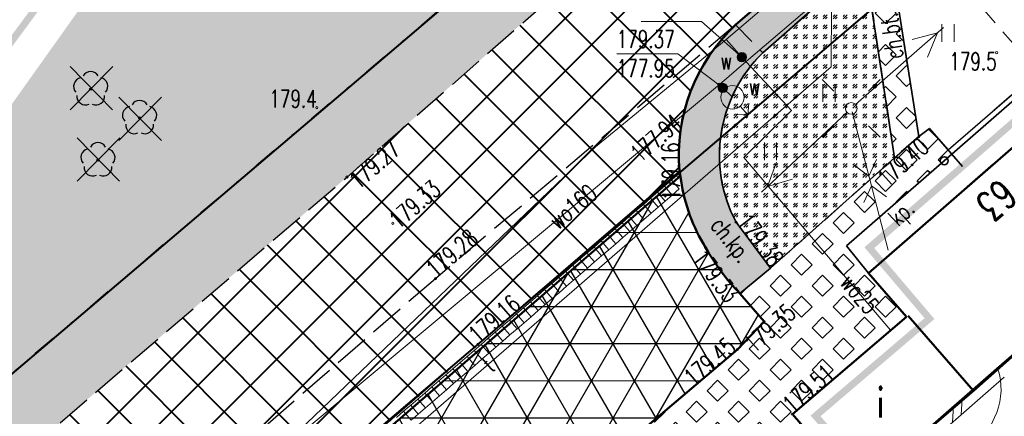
# Model space of a CAD drawing. Header units: metres. Extents: x 7429064 to 7430889, y 5709479 to 5710355.
# Tile 33 of 56: x 7429629 to 7429671, y 5709968 to 5709985. Entities that reach past the tile are written whole.
import ezdxf
from ezdxf.enums import TextEntityAlignment as Align

# ---------------------------------------------------------------- set-up
doc = ezdxf.new("R2010")
doc.units = ezdxf.units.M
for name, pattern in [('1', [0]), ('12', [3, 1, -1, 0, -1]), ('2_KTCR02', [1.5, 1, -0.5]), ('2_KTJZ01', [2, 1.5, -0.5]), ('2_KTKR01', [0]), ('2_KTPL01', [2, 1.5, -0.5]), ('2_PTTU', [1.5, 1, -0.5]), ('3_1', [0]), ('3_14', [1, -1]), ('3_EGBU_A', [0]), ('3_KTCR02', [1.5, 1, -0.5]), ('3_KTJZ01', [2, 1.5, -0.5]), ('3_KTKR01', [0]), ('3_KTPL01', [2, 1.5, -0.5]), ('3_PTTU', [1.5, 1, -0.5]), ('4_SUPE_01', [0]), ('4_SUPT_01', [0]), ('4_SUPW_01', [0]), ('7_1', [0]), ('7_SUPE_01', [0]), ('7_SUPT_01', [0]), ('7_SUPW_01', [0]), ('DASHDOT2', [0.5, 0.25, -0.125, 0, -0.125]), ('HIDDEN', [0.375, 0.25, -0.125])]:
    doc.linetypes.add(name, pattern=pattern)
doc.layers.add('_1_X-REFY', color=7, linetype='Continuous')
for name, color, linetype, lineweight in [('_aJEZDNIA_KOSTKA_KAM', 134, 'Continuous', 40), ('_aKRAW_BET_KAM', 1, 'Continuous', 50), ('_aOBRZ_BET_KAM', 86, 'Continuous', 35), ('_aZIELENIEC_USUŃ', 3, 'DASHDOT2', 20), ('_D_7_TEREN NIEZBEDNY DLA OB_BUD', 252, 'HIDDEN', 50), ('_wycinka_ZUDP', 1, 'Continuous', 30), ('BUIB_L_1', 252, 'Continuous', 18), ('EADTD_T_0', 252, 'Continuous', 25), ('EGBB_E_T_0', 252, 'Continuous', 20), ('EGBB_L_0', 252, '3_EGBU_A', 50), ('EGBB_L_1', 252, '3_EGBU_A', 50), ('GMINA_L_0', 252, '12', 35), ('KTCR_E_T_1', 252, 'Continuous', 15), ('KTCR_L_1', 252, '2_KTCR02', 30), ('KTJZ_L_0', 252, '2_KTJZ01', 30), ('KTKR_L_0', 252, '2_KTKR01', 30), ('KTOK_L_4', 252, 'Continuous', 35), ('KTPL_E_T_0', 252, 'Continuous', 15), ('KTPL_L_0', 252, '2_KTPL01', 30), ('Ogrodzenia proj', 7, 'OGRODZENIE2', 50), ('PTTU_L_2', 252, '2_PTTU', 18), ('RTPW_T_0', 252, 'Continuous', 15), ('RTPW_T_0_a', 252, 'Continuous', 15), ('RTPW_T_1', 252, 'Continuous', 15), ('SUPE_L_3', 252, '4_SUPE_01', 18), ('SUPT_E_T_0', 252, 'Continuous', 15), ('SUPT_L_0', 252, '4_SUPT_01', 18), ('SUPW_E_T_0', 252, 'Continuous', 15), ('SUPW_L_0', 252, '4_SUPW_01', 18), ('SUSM_T_0', 252, 'Continuous', 18), ('SUSM_T_3', 252, 'Continuous', 18), ('SUTW_T_0', 252, 'Continuous', 18), ('SUUK_L_0', 252, 'Continuous', 18), ('SUUW_E_T_5', 252, 'Continuous', 15), ('SUUW_T_0', 252, 'Continuous', 18), ('SUUW_T_7', 252, 'Continuous', 18)]:
    doc.layers.add(name, color=color, linetype=linetype, lineweight=lineweight)
for name, color, linetype, lineweight, true_color in [('DZIALKA_L_0', 7, '1', 40, 0x008000), ('HECZ_PERON_KOSTKA', 7, 'Continuous', 30, 0xffff38), ('OBOP_T_1_a', 7, 'Continuous', 30, 0x008000)]:
    doc.layers.add(name, color=color, linetype=linetype, lineweight=lineweight, true_color=true_color)
doc.styles.get("Standard").update_dxf_attribs({"font": 'simplex.shx'})
doc.linetypes.add('OGRODZENIE2', pattern='A,6.35,-2.54,[132,ltypeshp.shx,S=2.54,R=0,X=-2.54,Y=0],-2.54,25.4', length=36.83)
pattern_1 = [(45, (0, 0), (-0.449012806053, 0.449012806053), [0.635, -0.635]), (135, (0, 0), (-0.449012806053, -0.449012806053), [0.635, -0.635])]

# ---------------------------------------------------------------- blocks, each defined once
blk = doc.blocks.new('3_PTTU04')
at = {"linetype": 'Continuous'}
for p, q in [((-0.2625, -0.375), (-0.2625, 0.375)), ((0.2625, -0.375), (0.2625, 0.375))]:
    blk.add_line(p, q, dxfattribs=at)
blk = doc.blocks.new('3_RTPW02')
at = {"linetype": 'Continuous'}
blk.add_circle((0, 0), 0.045, dxfattribs=at)
blk = doc.blocks.new('3_RTPW01')
at = {"linetype": 'Continuous'}
blk.add_circle((0, 0), 0.045, dxfattribs=at)
blk = doc.blocks.new('4_OBOP02_01')
at = {"linetype": 'Continuous'}
blk.add_circle((0, 0), 0.045, dxfattribs=at)
for centre, start, end in [((-0.357, 0.116), 102.1445, 221.86), ((0, 0.375), 30.1401, 149.8599), ((0.357, 0.116), 318.14, 77.8555), ((-0.22, -0.303), 174.1482, 293.8542), ((0.22, -0.303), 246.1458, 5.8518)]:
    blk.add_arc(centre, 0.375, start, end, dxfattribs=at)
blk = doc.blocks.new('4_RTPW01')
at = {"linetype": 'Continuous'}
blk.add_circle((0, 0), 0.045, dxfattribs=at)
blk = doc.blocks.new('7_SUSM04_01')
at = {"linetype": 'Continuous'}
blk.add_circle((0, 0), 0.25, dxfattribs=at)
blk = doc.blocks.new('7_SUSM01_01')
at = {"linetype": 'Continuous'}
for p, q in [((-0.742, 0.742), (-1.237, 1.237)), ((0.742, 0.742), (1.237, 1.237)), ((-0.742, -0.742), (-1.237, -1.237)), ((0.742, -0.742), (1.237, -1.237))]:
    blk.add_line(p, q, dxfattribs=at)
blk = doc.blocks.new('7_SUPS01_08')
at = {"linetype": 'Continuous'}
blk.add_circle((0, 0), 0.0625, dxfattribs=at)
blk = doc.blocks.new('7_SUUS02')
at = {"linetype": 'Continuous'}
for p, q in [((0, 1), (-0.35355, 0.64645)), ((0, 1), (0.35355, 0.64645)), ((0, 0.5), (0, 1))]:
    blk.add_line(p, q, dxfattribs=at)
blk.add_circle((0, 0), 0.5, dxfattribs=at)
blk = doc.blocks.new('7_SUUS25')
at = {"linetype": 'Continuous'}
for radius in [0.2, 0.175, 0.15, 0.125, 0.1, 0.075, 0.05, 0.025, 0.00715]:
    blk.add_circle((0, 0), radius, dxfattribs=at)
blk = doc.blocks.new('X-ref_MDCP_Szara')
at = {"layer": 'BUIB_L_1', "linetype": '3_1'}
for p, q in [((7429670.575, 5709969.736), (7429674.26, 5709972.947)), ((7429666.889, 5709966.525), (7429670.575, 5709969.736)), ((7429667.218, 5709966.148), (7429670.903, 5709969.359)), ((7429669.06, 5709967.754), (7429669.1, 5709968.452)), ((7429668.692, 5709967.433), (7429668.732, 5709968.131))]:
    blk.add_line(p, q, dxfattribs=at)
at = {"layer": 'DZIALKA_L_0', "linetype": '1'}
for p, q in [((7429660.24, 5709996.55), (7429435.86, 5709805.65)), ((7429408.88, 5709766.76), (7429668.8, 5709988.15))]:
    blk.add_line(p, q, dxfattribs=at)
at = {"layer": 'EGBB_L_0', "linetype": '3_EGBU_A'}
for p, q in [((7429661.84, 5709967.78), (7429666.72, 5709971.95)), ((7429666.79, 5709971.99), (7429669.58, 5709968.78)), ((7429669.58, 5709968.78), (7429664.65, 5709964.56)), ((7429664.65, 5709964.56), (7429661.84, 5709967.78))]:
    blk.add_line(p, q, dxfattribs=at)
at = {"layer": 'EGBB_L_1', "linetype": '3_EGBU_A'}
for p, q in [((7429673.46, 5709981.12), (7429665.09, 5709973.82)), ((7429669.58, 5709968.78), (7429677.84, 5709976.119)), ((7429665.09, 5709973.82), (7429666.72, 5709971.95))]:
    blk.add_line(p, q, dxfattribs=at)
at = {"layer": 'GMINA_L_0', "linetype": '12'}
blk.add_line((7429435.86, 5709805.65), (7429660.24, 5709996.55), dxfattribs=at)
at = {"layer": 'KTCR_L_1', "linetype": '3_14'}
blk.add_line((7429659.414, 5709984.441), (7429669.51, 5709993.15), dxfattribs=at)
at = {"layer": 'KTCR_L_1', "linetype": '3_KTCR02'}
for p, q in [((7429667.25, 5709979.66), (7429665.954, 5709987.896)), ((7429664.942, 5709987.083), (7429660.576, 5709983.242)), ((7429664.942, 5709987.083), (7429666.21, 5709978.75)), ((7429659.414, 5709984.441), (7429660.576, 5709983.242)), ((7429667.25, 5709979.66), (7429666.21, 5709978.75)), ((7429659.433, 5709976), (7429660.905, 5709974.025)), ((7429660.905, 5709974.025), (7429659.596, 5709972.95))]:
    blk.add_line(p, q, dxfattribs=at)
for centre, radius, start, end in [((7429664.606, 5709978.867), 7.617, 132.9698, 185.1745), ((7429664.838, 5709978.858), 6.114, 134.1963, 189.7802), ((7429651.209, 5709977.101), 5.91, 6.5241, 10.5214), ((7429664.561, 5709978.898), 7.564, 188.555, 211.8249), ((7429664.838, 5709978.858), 6.114, 189.7802, 207.8727), ((7429666.319, 5709979.494), 9.382, 209.2572, 224.2269)]:
    blk.add_arc(centre, radius, start, end, dxfattribs=at)
at = {"layer": 'KTJZ_L_0', "linetype": '3_KTJZ01'}
for p, q in [((7429642.8, 5709977.93), (7429665.37, 5709997.77)), ((7429669.51, 5709993.15), (7429659.414, 5709984.441)), ((7429659.414, 5709984.441), (7429646.58, 5709973.58)), ((7429619.9, 5709958.3), (7429642.8, 5709977.93)), ((7429646.58, 5709973.58), (7429623.65, 5709953.67))]:
    blk.add_line(p, q, dxfattribs=at)
at = {"layer": 'KTKR_L_0', "linetype": '3_KTKR01'}
for p, q in [((7429659.414, 5709984.441), (7429669.51, 5709993.15)), ((7429659.596, 5709972.95), (7429660.638, 5709971.741)), ((7429660.638, 5709971.741), (7429659.489, 5709970.55)), ((7429659.489, 5709970.55), (7429653.59, 5709965.54))]:
    blk.add_line(p, q, dxfattribs=at)
for centre, radius, start, end in [((7429664.607, 5709978.867), 7.618, 132.9703, 185.1739), ((7429650.542, 5709977.001), 6.584, 6.7287, 10.3168), ((7429664.561, 5709978.898), 7.564, 188.555, 211.8249), ((7429666.319, 5709979.494), 9.382, 209.2572, 224.2269)]:
    blk.add_arc(centre, radius, start, end, dxfattribs=at)
at = {"layer": 'KTOK_L_4'}
for p, q in [((7429668.334, 5709978.627), (7429672.516, 5709982.274)), ((7429664.152, 5709974.98), (7429668.334, 5709978.627)), ((7429665.09, 5709973.82), (7429664.152, 5709974.98))]:
    blk.add_line(p, q, dxfattribs=at)
blk.add_circle((7429668.334, 5709978.627), 0.17, dxfattribs=at)
at = {"layer": 'KTPL_L_0', "linetype": '3_KTPL01'}
for p, q in [((7429659.414, 5709984.441), (7429646.58, 5709973.58)), ((7429659.414, 5709984.441), (7429658.901, 5709983.915)), ((7429658.901, 5709983.915), (7429658.441, 5709983.342)), ((7429658.441, 5709983.342), (7429658.038, 5709982.728)), ((7429658.038, 5709982.728), (7429657.697, 5709982.077)), ((7429657.697, 5709982.077), (7429657.421, 5709981.396)), ((7429657.421, 5709981.396), (7429657.213, 5709980.691)), ((7429673.46, 5709981.12), (7429665.09, 5709973.82)), ((7429657.213, 5709980.691), (7429657.073, 5709979.97)), ((7429657.073, 5709979.97), (7429656.998, 5709979.241)), ((7429656.998, 5709979.241), (7429656.993, 5709978.616)), ((7429656.993, 5709978.616), (7429656.999, 5709978.486)), ((7429657.02, 5709978.18), (7429651.913, 5709973.79)), ((7429656.999, 5709978.486), (7429657.02, 5709978.18)), ((7429657.02, 5709978.18), (7429657.081, 5709977.772)), ((7429646.58, 5709973.58), (7429623.65, 5709953.67)), ((7429651.913, 5709973.79), (7429648.4, 5709970.77)), ((7429665.09, 5709973.82), (7429666.72, 5709971.95)), ((7429659.596, 5709972.95), (7429660.638, 5709971.741)), ((7429660.638, 5709971.741), (7429659.596, 5709972.95)), ((7429666.72, 5709971.95), (7429661.84, 5709967.78)), ((7429660.638, 5709971.741), (7429659.489, 5709970.55)), ((7429659.489, 5709970.55), (7429660.638, 5709971.741)), ((7429648.4, 5709970.77), (7429634.59, 5709958.8)), ((7429659.489, 5709970.55), (7429653.59, 5709965.54)), ((7429664.65, 5709964.56), (7429661.84, 5709967.78))]:
    blk.add_line(p, q, dxfattribs=at)
at = {"layer": 'KTPL_L_0', "linetype": '3_14'}
for p, q in [((7429668.501, 5709979.096), (7429672.352, 5709982.422)), ((7429667.25, 5709979.66), (7429667.698, 5709980.01)), ((7429667.698, 5709980.01), (7429668.501, 5709979.096)), ((7429666.21, 5709978.75), (7429667.25, 5709979.66)), ((7429660.905, 5709974.025), (7429666.21, 5709978.75)), ((7429657.02, 5709978.18), (7429648.4, 5709970.77)), ((7429659.596, 5709972.95), (7429660.905, 5709974.025)), ((7429648.4, 5709970.77), (7429634.59, 5709958.8))]:
    blk.add_line(p, q, dxfattribs=at)
at = {"layer": 'KTPL_L_0', "linetype": '3_KTPL01'}
for centre, radius, start, end in [((7429664.561, 5709978.898), 7.564, 188.555, 211.8249), ((7429666.319, 5709979.494), 9.382, 209.2572, 224.2269)]:
    blk.add_arc(centre, radius, start, end, dxfattribs=at)
at = {"layer": 'PTTU_L_2', "linetype": '3_PTTU'}
for p, q in [((7429666.885, 5709988.662), (7429672.352, 5709982.422)), ((7429667.25, 5709979.66), (7429665.954, 5709987.896)), ((7429664.942, 5709987.083), (7429660.576, 5709983.242)), ((7429664.942, 5709987.083), (7429666.21, 5709978.75)), ((7429672.352, 5709982.422), (7429668.501, 5709979.096)), ((7429667.698, 5709980.01), (7429667.25, 5709979.66)), ((7429668.501, 5709979.096), (7429667.698, 5709980.01)), ((7429666.21, 5709978.75), (7429660.905, 5709974.025)), ((7429659.433, 5709976), (7429660.905, 5709974.025))]:
    blk.add_line(p, q, dxfattribs=at)
for start, end in [(134.1963, 189.7802), (189.7802, 207.8727)]:
    blk.add_arc((7429664.838, 5709978.858), 6.114, start, end, dxfattribs=at)
at = {"layer": 'SUPE_L_3', "linetype": '7_SUPE_01'}
for p, q in [((7429664.546, 5709981.031), (7429668.305, 5709984.328)), ((7429666.96, 5709983.813), (7429668.042, 5709984.097)), ((7429667.62, 5709983.062), (7429668.042, 5709984.097)), ((7429660.522, 5709977.281), (7429664.176, 5709980.695)), ((7429665.17, 5709977.76), (7429664.397, 5709980.718)), ((7429660.778, 5709977.52), (7429661.167, 5709978.568)), ((7429665.116, 5709977.967), (7429665.445, 5709978.685)), ((7429665.116, 5709977.967), (7429664.477, 5709978.432)), ((7429660.778, 5709977.52), (7429661.85, 5709977.838)), ((7429665.943, 5709974.803), (7429665.17, 5709977.76)), ((7429664.895, 5709976.835), (7429665.224, 5709977.553)), ((7429665.862, 5709977.088), (7429665.224, 5709977.553)), ((7429670.3, 5709967.24), (7429670.59, 5709967.85))]:
    blk.add_line(p, q, dxfattribs=at)
blk.add_arc((7429667.813, 5709968.846), 2.95, 340.2619, 17.1287, dxfattribs=at)
at = {"layer": 'SUPT_L_0', "linetype": '7_SUPT_01'}
for p, q in [((7429663.5, 5709982.64), (7429663.52, 5709985.36)), ((7429620.61, 5709945.42), (7429663.5, 5709982.64))]:
    blk.add_line(p, q, dxfattribs=at)
at = {"layer": 'SUPW_L_0', "linetype": '7_SUPW_01'}
for p, q in [((7429659.872, 5709982.877), (7429732.87, 5710045.46)), ((7429694.747, 5710014.324), (7429659.01, 5709983.809)), ((7429659.01, 5709983.809), (7429653.429, 5709979.217)), ((7429659.01, 5709983.809), (7429659.68, 5709983.06)), ((7429658.72, 5709981.89), (7429659.872, 5709982.877)), ((7429659.68, 5709983.06), (7429661.808, 5709980.783)), ((7429593.18, 5709927.23), (7429658.72, 5709981.89)), ((7429658.72, 5709981.89), (7429658.87, 5709981.74)), ((7429658.87, 5709981.74), (7429659.28, 5709981.34)), ((7429661.808, 5709980.783), (7429659.76, 5709978.761)), ((7429653.429, 5709979.217), (7429637.103, 5709963.604)), ((7429659.76, 5709978.761), (7429666.044, 5709971.372))]:
    blk.add_line(p, q, dxfattribs=at)
at = {"layer": 'SUPW_L_0', "linetype": '7_1'}
for p, q in [((7429659.872, 5709982.877), (7429732.87, 5710045.46)), ((7429659.01, 5709983.809), (7429694.747, 5710014.324)), ((7429659.01, 5709983.809), (7429653.429, 5709979.217)), ((7429659.68, 5709983.06), (7429659.01, 5709983.809)), ((7429658.72, 5709981.89), (7429659.872, 5709982.877)), ((7429661.808, 5709980.783), (7429659.68, 5709983.06)), ((7429593.18, 5709927.23), (7429658.72, 5709981.89)), ((7429658.87, 5709981.74), (7429658.72, 5709981.89)), ((7429659.28, 5709981.34), (7429658.87, 5709981.74)), ((7429659.76, 5709978.761), (7429661.808, 5709980.783)), ((7429653.429, 5709979.217), (7429637.103, 5709963.604)), ((7429666.044, 5709971.372), (7429659.76, 5709978.761))]:
    blk.add_line(p, q, dxfattribs=at)
at = {"layer": 'SUTW_T_0', "linetype": 'Continuous'}
for p, q in [((7429655.381, 5709984.583), (7429657.959, 5709984.583)), ((7429659.68, 5709983.06), (7429657.959, 5709984.583)), ((7429654.333, 5709983.207), (7429656.938, 5709983.207)), ((7429658.87, 5709981.74), (7429656.938, 5709983.207))]:
    blk.add_line(p, q, dxfattribs=at)
at = {"layer": 'SUUK_L_0'}
for p, q in [((7429656.375, 5709977.539), (7429656.677, 5709977.799)), ((7429656.677, 5709977.799), (7429657.003, 5709977.421)), ((7429655.772, 5709977.018), (7429656.074, 5709977.278)), ((7429656.074, 5709977.278), (7429656.375, 5709977.539)), ((7429656.074, 5709977.278), (7429656.4, 5709976.9)), ((7429656.375, 5709977.539), (7429656.702, 5709977.16)), ((7429657.003, 5709977.421), (7429656.702, 5709977.16)), ((7429655.471, 5709976.758), (7429655.772, 5709977.018)), ((7429655.772, 5709977.018), (7429656.099, 5709976.64)), ((7429656.4, 5709976.9), (7429656.099, 5709976.64)), ((7429656.702, 5709977.16), (7429656.4, 5709976.9)), ((7429654.868, 5709976.237), (7429655.169, 5709976.497)), ((7429655.169, 5709976.497), (7429655.471, 5709976.758)), ((7429655.169, 5709976.497), (7429655.496, 5709976.119)), ((7429655.471, 5709976.758), (7429655.797, 5709976.379)), ((7429656.099, 5709976.64), (7429655.797, 5709976.379)), ((7429654.566, 5709975.976), (7429654.868, 5709976.237)), ((7429654.868, 5709976.237), (7429655.194, 5709975.858)), ((7429655.496, 5709976.119), (7429655.194, 5709975.858)), ((7429655.797, 5709976.379), (7429655.496, 5709976.119)), ((7429653.963, 5709975.456), (7429654.265, 5709975.716)), ((7429654.265, 5709975.716), (7429654.566, 5709975.976)), ((7429654.265, 5709975.716), (7429654.591, 5709975.338)), ((7429654.566, 5709975.976), (7429654.893, 5709975.598)), ((7429654.893, 5709975.598), (7429654.591, 5709975.338)), ((7429655.194, 5709975.858), (7429654.893, 5709975.598)), ((7429653.36, 5709974.935), (7429653.662, 5709975.195)), ((7429653.662, 5709975.195), (7429653.963, 5709975.456)), ((7429653.662, 5709975.195), (7429653.988, 5709974.817)), ((7429653.963, 5709975.456), (7429654.29, 5709975.077)), ((7429654.591, 5709975.338), (7429654.29, 5709975.077)), ((7429653.059, 5709974.674), (7429653.36, 5709974.935)), ((7429653.36, 5709974.935), (7429653.687, 5709974.556)), ((7429653.988, 5709974.817), (7429653.687, 5709974.556)), ((7429654.29, 5709975.077), (7429653.988, 5709974.817)), ((7429652.455, 5709974.153), (7429652.757, 5709974.414)), ((7429652.757, 5709974.414), (7429653.059, 5709974.674)), ((7429652.757, 5709974.414), (7429653.084, 5709974.035)), ((7429653.059, 5709974.674), (7429653.385, 5709974.296)), ((7429653.687, 5709974.556), (7429653.385, 5709974.296)), ((7429652.154, 5709973.893), (7429652.455, 5709974.153)), ((7429652.455, 5709974.153), (7429652.782, 5709973.775)), ((7429653.084, 5709974.035), (7429652.782, 5709973.775)), ((7429653.385, 5709974.296), (7429653.084, 5709974.035)), ((7429651.551, 5709973.372), (7429651.852, 5709973.633)), ((7429651.852, 5709973.633), (7429652.154, 5709973.893)), ((7429651.852, 5709973.633), (7429652.179, 5709973.254)), ((7429652.154, 5709973.893), (7429652.481, 5709973.515)), ((7429652.481, 5709973.515), (7429652.179, 5709973.254)), ((7429652.782, 5709973.775), (7429652.481, 5709973.515)), ((7429650.948, 5709972.851), (7429651.249, 5709973.112)), ((7429651.249, 5709973.112), (7429651.551, 5709973.372)), ((7429651.249, 5709973.112), (7429651.576, 5709972.733)), ((7429651.551, 5709973.372), (7429651.878, 5709972.994)), ((7429652.179, 5709973.254), (7429651.878, 5709972.994)), ((7429650.646, 5709972.591), (7429650.948, 5709972.851)), ((7429650.948, 5709972.851), (7429651.275, 5709972.473)), ((7429651.576, 5709972.733), (7429651.275, 5709972.473)), ((7429651.878, 5709972.994), (7429651.576, 5709972.733)), ((7429650.043, 5709972.07), (7429650.345, 5709972.331)), ((7429650.345, 5709972.331), (7429650.646, 5709972.591)), ((7429650.345, 5709972.331), (7429650.672, 5709971.952)), ((7429650.646, 5709972.591), (7429650.973, 5709972.213)), ((7429651.275, 5709972.473), (7429650.973, 5709972.213)), ((7429649.44, 5709971.549), (7429649.742, 5709971.81)), ((7429649.742, 5709971.81), (7429650.043, 5709972.07)), ((7429649.742, 5709971.81), (7429650.069, 5709971.431)), ((7429650.043, 5709972.07), (7429650.37, 5709971.692)), ((7429650.672, 5709971.952), (7429650.37, 5709971.692)), ((7429650.973, 5709972.213), (7429650.672, 5709971.952)), ((7429649.139, 5709971.289), (7429649.44, 5709971.549)), ((7429649.44, 5709971.549), (7429649.767, 5709971.171)), ((7429650.069, 5709971.431), (7429649.767, 5709971.171)), ((7429650.37, 5709971.692), (7429650.069, 5709971.431)), ((7429648.536, 5709970.768), (7429648.837, 5709971.029)), ((7429648.837, 5709971.029), (7429649.139, 5709971.289)), ((7429648.837, 5709971.029), (7429649.164, 5709970.65)), ((7429649.139, 5709971.289), (7429649.466, 5709970.911)), ((7429649.767, 5709971.171), (7429649.466, 5709970.911)), ((7429648.234, 5709970.508), (7429648.536, 5709970.768)), ((7429648.536, 5709970.768), (7429648.863, 5709970.39)), ((7429649.164, 5709970.65), (7429648.863, 5709970.39)), ((7429649.466, 5709970.911), (7429649.164, 5709970.65)), ((7429647.631, 5709969.987), (7429647.933, 5709970.247)), ((7429647.933, 5709970.247), (7429648.234, 5709970.508)), ((7429647.933, 5709970.247), (7429648.26, 5709969.869)), ((7429648.234, 5709970.508), (7429648.561, 5709970.129)), ((7429648.561, 5709970.129), (7429648.26, 5709969.869)), ((7429648.863, 5709970.39), (7429648.561, 5709970.129)), ((7429647.028, 5709969.466), (7429647.33, 5709969.726)), ((7429647.33, 5709969.726), (7429647.631, 5709969.987)), ((7429647.33, 5709969.726), (7429647.657, 5709969.348)), ((7429647.631, 5709969.987), (7429647.958, 5709969.608)), ((7429648.26, 5709969.869), (7429647.958, 5709969.608)), ((7429646.727, 5709969.206), (7429647.028, 5709969.466)), ((7429647.028, 5709969.466), (7429647.355, 5709969.088)), ((7429647.657, 5709969.348), (7429647.355, 5709969.088)), ((7429647.958, 5709969.608), (7429647.657, 5709969.348)), ((7429646.124, 5709968.685), (7429646.425, 5709968.945)), ((7429646.425, 5709968.945), (7429646.727, 5709969.206)), ((7429646.425, 5709968.945), (7429646.752, 5709968.567)), ((7429646.727, 5709969.206), (7429647.054, 5709968.827)), ((7429647.355, 5709969.088), (7429647.054, 5709968.827)), ((7429645.822, 5709968.424), (7429646.124, 5709968.685)), ((7429646.124, 5709968.685), (7429646.451, 5709968.306)), ((7429646.752, 5709968.567), (7429646.451, 5709968.306)), ((7429647.054, 5709968.827), (7429646.752, 5709968.567)), ((7429645.219, 5709967.904), (7429645.521, 5709968.164)), ((7429645.521, 5709968.164), (7429645.822, 5709968.424)), ((7429645.521, 5709968.164), (7429645.848, 5709967.786)), ((7429645.822, 5709968.424), (7429646.149, 5709968.046)), ((7429646.149, 5709968.046), (7429645.848, 5709967.786)), ((7429646.451, 5709968.306), (7429646.149, 5709968.046)), ((7429644.918, 5709967.643), (7429645.219, 5709967.904)), ((7429645.219, 5709967.904), (7429645.546, 5709967.525)), ((7429645.848, 5709967.786), (7429645.546, 5709967.525))]:
    blk.add_line(p, q, dxfattribs=at)
at = {"layer": 'OBOP_T_1_a'}
for p in [(7429631.84, 5709981.69), (7429633.93, 5709980.46), (7429632.15, 5709978.65)]:
    blk.add_blockref('4_OBOP02_01', p, dxfattribs=at)
at = {"layer": 'PTTU_L_2'}
for p in [(7429668.501, 5709984.096), (7429663.405, 5709981.525), (7429660.905, 5709979.025)]:
    blk.add_blockref('3_PTTU04', p, dxfattribs=at)
at = {"layer": 'RTPW_T_0'}
blk.add_blockref('3_RTPW01', (7429670.576, 5709983.252), dxfattribs=at)
at = {"layer": 'RTPW_T_0_a'}
blk.add_blockref('4_RTPW01', (7429641.506, 5709980.899), dxfattribs=at)
at = {"layer": 'RTPW_T_1'}
for p in [(7429667.25, 5709979.66), (7429657.02, 5709978.18), (7429642.8, 5709977.93), (7429659.433, 5709976), (7429644.76, 5709975.95), (7429658.134, 5709974.909), (7429646.58, 5709973.58), (7429660.638, 5709971.741), (7429648.4, 5709970.77), (7429659.489, 5709970.55), (7429661.84, 5709967.78)]:
    blk.add_blockref('3_RTPW02', p, dxfattribs=at)
at = {"layer": 'SUSM_T_0'}
blk.add_blockref('7_SUSM01_01', (7429664.358, 5709980.866), dxfattribs=at)
at = {"layer": 'SUSM_T_3'}
blk.add_blockref('7_SUSM04_01', (7429664.358, 5709980.866), dxfattribs=at)
at = {"layer": 'SUTW_T_0'}
for p in [(7429659.68, 5709983.06), (7429658.72, 5709981.89), (7429658.87, 5709981.74)]:
    blk.add_blockref('7_SUPS01_08', p, dxfattribs=at)
at = {"layer": 'SUUW_T_0', "rotation": 221.547748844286}
blk.add_blockref('7_SUUS02', (7429659.28, 5709981.34), dxfattribs=at)
at = {"layer": 'SUUW_T_7'}
blk.add_blockref('7_SUUS25', (7429659.68, 5709983.06), dxfattribs=at)
at = {"layer": 'SUUW_T_7', "rotation": 39.26513559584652}
blk.add_blockref('7_SUUS25', (7429658.87, 5709981.74), dxfattribs=at)
at = {"layer": 'EADTD_T_0', "width": 0.7}
blk.add_text('63', height=1.25, rotation=221.2447, dxfattribs=at).set_placement((7429670.16, 5709977.41), align=Align.CENTER)
at = {"layer": 'EGBB_E_T_0', "width": 0.7}
blk.add_text('i', height=1.25, dxfattribs=at).set_placement((7429665.611, 5709968.298), align=Align.MIDDLE)
at = {"layer": 'KTCR_E_T_1', "width": 0.7}
for s, rotation, p in [('ch.bt.', 97.679, (7429666.088, 5709983.963)), ('ch.kp.', 307.7757, (7429659.137, 5709975.168))]:
    blk.add_text(s, height=0.75, rotation=rotation, dxfattribs=at).set_placement(p, align=Align.MIDDLE)
at = {"layer": 'KTPL_E_T_0', "width": 0.7}
blk.add_text('kp.', height=0.75, rotation=43.0733, dxfattribs=at).set_placement((7429666.579, 5709976.315), align=Align.MIDDLE)
at = {"layer": 'RTPW_T_0', "width": 0.7}
blk.add_text('179.5', height=0.75, dxfattribs=at).set_placement((7429670.576, 5709983.252), align=Align.TOP_RIGHT)
at = {"layer": 'RTPW_T_0_a', "width": 0.7}
blk.add_text('179.4', height=0.75, dxfattribs=at).set_placement((7429641.506, 5709980.899), align=Align.RIGHT)
at = {"layer": 'RTPW_T_1', "width": 0.7}
blk.add_text('179.40', height=0.75, rotation=41.4583, dxfattribs=at).set_placement((7429667.25, 5709979.66), align=Align.TOP_RIGHT)
for s, rotation, p in [('179.27', 41.3169, (7429642.8, 5709977.93)), ('179.33', 306.7421, (7429658.134, 5709974.909))]:
    blk.add_text(s, height=0.75, rotation=rotation, dxfattribs=at).set_placement(p, align=Align.TOP_LEFT)
blk.add_text('179.16', height=0.75, rotation=91.0758, dxfattribs=at).set_placement((7429657.02, 5709978.18), align=Align.CENTER)
blk.add_text('179.33', height=0.75, rotation=40.7312, dxfattribs=at).set_placement((7429644.76, 5709975.95), align=Align.MIDDLE_LEFT)
for s, rotation, p in [('179.38', 306.6924, (7429659.433, 5709976)), ('179.28', 40.2391, (7429646.58, 5709973.58)), ('179.16', 40.6409, (7429648.4, 5709970.77)), ('179.51', 41.2135, (7429661.84, 5709967.78))]:
    blk.add_text(s, height=0.75, rotation=rotation, dxfattribs=at).set_placement(p)
blk.add_text('179.35', height=0.75, rotation=41.8117, dxfattribs=at).set_placement((7429660.638, 5709971.741), align=Align.TOP_CENTER)
blk.add_text('179.45', height=0.75, rotation=40.6434, dxfattribs=at).set_placement((7429659.489, 5709970.55), align=Align.RIGHT)
at = {"layer": 'SUPT_E_T_0', "width": 0.7}
blk.add_text('t', height=0.75, rotation=40.9515, dxfattribs=at).set_placement((7429648.826, 5709969.906), align=Align.MIDDLE)
at = {"layer": 'SUPW_E_T_0', "width": 0.7}
for s, rotation, p in [('wo160', 39.8279, (7429652.451, 5709976.661)), ('wo25', 310.3817, (7429664.72, 5709972.929))]:
    blk.add_text(s, height=0.75, rotation=rotation, dxfattribs=at).set_placement(p, align=Align.MIDDLE)
at = {"layer": 'SUTW_T_0', "width": 0.7}
for s, p in [('179.37', (7429654.333, 5709984.207)), ('177.95', (7429654.333, 5709982.957))]:
    blk.add_text(s, height=0.75, dxfattribs=at).set_placement(p, align=Align.TOP_LEFT)
blk.add_text('177.94', height=0.75, rotation=40.91, dxfattribs=at).set_placement((7429656.952, 5709980.416), align=Align.MIDDLE_RIGHT)
at = {"layer": 'SUUW_E_T_5', "width": 0.7}
blk.add_text('w', height=0.75, dxfattribs=at).set_placement((7429658.769, 5709982.527))
blk.add_text('w', height=0.75, dxfattribs=at).set_placement((7429659.98, 5709982.185), align=Align.TOP_LEFT)
blk = doc.blocks.new('A$C59100B2D')
at = {"layer": '_wycinka_ZUDP'}
for points in [[(0.701, -0.713), (-0.701, 0.713)], [(-0.7, -0.713), (0.701, 0.713)]]:
    blk.add_lwpolyline(points, dxfattribs=at)

msp = doc.modelspace()

# ---------------------------------------------------------------- hatches: boundary and pattern name
at = {"layer": '_aJEZDNIA_KOSTKA_KAM'}
h = msp.add_hatch(dxfattribs=at)
h.set_pattern_fill('ANSI37', color=256, scale=0.5, angle=-9e-09)
edge = h.paths.add_edge_path()
edge.add_line((7429592.12, 5709927), (7429593.825, 5709925.937))
edge.add_line((7429593.825, 5709925.937), (7429594.34, 5709927.29))
edge.add_line((7429594.34, 5709927.29), (7429610.886, 5709939.265))
edge.add_line((7429610.886, 5709939.265), (7429620.051, 5709947.154))
edge.add_arc((7429623.066, 5709942.915), 5.202, 26.0589, 125.4175, ccw=False)
edge.add_line((7429627.739, 5709945.2), (7429628.733, 5709938.415))
edge.add_line((7429628.733, 5709938.415), (7429636.11, 5709939.696))
edge.add_line((7429636.11, 5709939.696), (7429632.644, 5709954.416))
edge.add_arc((7429636.936, 5709955.134), 4.352, 122.6253, 189.497, ccw=False)
edge.add_line((7429634.59, 5709958.8), (7429657.03, 5709978.125))
edge.add_arc((7429664.589, 5709978.879), 7.597, 132.9382, 185.6994, ccw=False)
edge.add_line((7429659.414, 5709984.441), (7429669.51, 5709993.15))
edge.add_line((7429669.51, 5709993.15), (7429691.93, 5710012.33))
edge.add_line((7429691.93, 5710012.33), (7429715.16, 5710032.17))
edge.add_line((7429715.16, 5710032.17), (7429737.95, 5710051.59))
edge.add_line((7429737.95, 5710051.59), (7429760.82, 5710071.04))
edge.add_line((7429760.82, 5710071.04), (7429783.6, 5710090.37))
edge.add_line((7429783.6, 5710090.37), (7429806.63, 5710109.92))
edge.add_line((7429806.63, 5710109.92), (7429826.56, 5710126.88))
edge.add_line((7429826.56, 5710126.88), (7429828.56, 5710128.54))
edge.add_line((7429828.56, 5710128.54), (7429836.26, 5710135.25))
edge.add_line((7429836.26, 5710135.25), (7429850.12, 5710146.752))
edge.add_line((7429850.12, 5710146.752), (7429846.156, 5710151.524))
edge.add_line((7429846.156, 5710151.524), (7429845.61, 5710151.08))
edge.add_line((7429845.61, 5710151.08), (7429825.38, 5710133.7))
edge.add_line((7429825.38, 5710133.7), (7429802.62, 5710114.32))
edge.add_line((7429802.62, 5710114.32), (7429779.71, 5710094.98))
edge.add_line((7429779.71, 5710094.98), (7429756.74, 5710075.42))
edge.add_line((7429756.74, 5710075.42), (7429734.06, 5710056.12))
edge.add_line((7429734.06, 5710056.12), (7429710.93, 5710036.44))
edge.add_line((7429710.93, 5710036.44), (7429687.8, 5710017.54))
edge.add_line((7429687.8, 5710017.54), (7429686.917, 5710016.762))
edge.add_line((7429686.917, 5710016.762), (7429665.37, 5709997.77))
edge.add_line((7429665.37, 5709997.77), (7429642.8, 5709977.93))
edge.add_line((7429642.8, 5709977.93), (7429619.9, 5709958.3))
edge.add_line((7429619.9, 5709958.3), (7429597.29, 5709938.53))
edge.add_line((7429597.29, 5709938.53), (7429574.65, 5709918.88))
edge.add_line((7429574.65, 5709918.88), (7429552.03, 5709899.39))
edge.add_line((7429552.03, 5709899.39), (7429529.05, 5709879.87))
edge.add_line((7429529.05, 5709879.87), (7429506.56, 5709860.17))
edge.add_line((7429506.56, 5709860.17), (7429483.74, 5709840.87))
edge.add_line((7429483.74, 5709840.87), (7429460.73, 5709821.22))
edge.add_line((7429460.73, 5709821.22), (7429437.99, 5709801.8))
edge.add_line((7429437.99, 5709801.8), (7429414.99, 5709782.12))
edge.add_line((7429414.99, 5709782.12), (7429392.27, 5709762.91))
edge.add_line((7429392.27, 5709762.91), (7429369.53, 5709743.52))
edge.add_line((7429369.53, 5709743.52), (7429346.53, 5709723.92))
edge.add_line((7429346.53, 5709723.92), (7429323.43, 5709704.88))
edge.add_line((7429323.43, 5709704.88), (7429311.67, 5709696.57))
edge.add_line((7429311.67, 5709696.57), (7429298.95, 5709689.48))
edge.add_line((7429298.95, 5709689.48), (7429285.66, 5709683.98))
edge.add_line((7429285.66, 5709683.98), (7429272.11, 5709678.71))
edge.add_line((7429272.11, 5709678.71), (7429244.04, 5709668.13))
edge.add_line((7429244.04, 5709668.13), (7429240.334, 5709666.768))
edge.add_line((7429240.334, 5709666.768), (7429242.159, 5709661.926))
edge.add_line((7429242.159, 5709661.926), (7429245.41, 5709663.13))
edge.add_line((7429245.41, 5709663.13), (7429273.94, 5709673.32))
edge.add_line((7429273.94, 5709673.32), (7429288.64, 5709678.65))
edge.add_line((7429288.64, 5709678.65), (7429301.05, 5709684.05))
edge.add_line((7429301.05, 5709684.05), (7429314.78, 5709691.65))
edge.add_line((7429314.78, 5709691.65), (7429327.24, 5709700.43))
edge.add_line((7429327.24, 5709700.43), (7429350.04, 5709719.88))
edge.add_line((7429350.04, 5709719.88), (7429372.8, 5709739.82))
edge.add_line((7429372.8, 5709739.82), (7429395.23, 5709758.92))
edge.add_line((7429395.23, 5709758.92), (7429418.51, 5709778.57))
edge.add_line((7429418.51, 5709778.57), (7429441.05, 5709797.87))
edge.add_line((7429441.05, 5709797.87), (7429463.98, 5709817.21))
edge.add_line((7429463.98, 5709817.21), (7429487.22, 5709837.17))
edge.add_line((7429487.22, 5709837.17), (7429509.69, 5709856.19))
edge.add_line((7429509.69, 5709856.19), (7429532.61, 5709875.86))
edge.add_line((7429532.61, 5709875.86), (7429555.27, 5709895.38))
edge.add_line((7429555.27, 5709895.38), (7429578.03, 5709914.93))
edge.add_line((7429578.03, 5709914.93), (7429592.12, 5709927))
at = {"layer": '_aOBRZ_BET_KAM'}
h = msp.add_hatch(dxfattribs=at)
h.set_pattern_fill('SQUARE', color=256, scale=0.2, angle=45)
h.set_pattern_definition(pattern_1)
h.paths.add_polyline_path([(7429761.9, 5710069.83), (7429784.83, 5710089.32), (7429792.21, 5710095.42), (7429796.72, 5710099.12), (7429800.516, 5710102.406), (7429807.64, 5710108.81), (7429828.66, 5710126.38), (7429828.198, 5710127.166), (7429827.314, 5710127.371), (7429826.56, 5710126.88), (7429806.63, 5710109.92), (7429796.334, 5710101.18), (7429790.648, 5710096.353), (7429783.6, 5710090.37), (7429760.82, 5710071.04), (7429715.16, 5710032.17), (7429691.93, 5710012.33), (7429669.51, 5709993.15), (7429659.414, 5709984.441, 0.231688), (7429657.02, 5709978.18), (7429657.081, 5709977.772, 0.101885), (7429658.134, 5709974.909, 0.065411), (7429659.596, 5709972.95), (7429660.905, 5709974.025), (7429659.433, 5709976, -0.333026), (7429660.576, 5709983.242), (7429664.942, 5709987.083), (7429665.954, 5709987.896), (7429670.48, 5709991.88), (7429716.29, 5710031.02), (7429738.93, 5710050.44)])
h = msp.add_hatch(dxfattribs=at)
h.set_pattern_fill('SQUARE', color=256, scale=0.2, angle=45)
h.set_pattern_definition(pattern_1)
edge = h.paths.add_edge_path()
edge.add_line((7429664.65, 5709964.494), (7429661.84, 5709967.78))
edge.add_line((7429661.84, 5709967.78), (7429666.72, 5709971.95))
edge.add_line((7429666.72, 5709971.95), (7429664.152, 5709974.98))
edge.add_line((7429664.152, 5709974.98), (7429668.657, 5709978.91))
edge.add_line((7429668.657, 5709978.91), (7429667.698, 5709980.01))
edge.add_line((7429667.698, 5709980.01), (7429667.25, 5709979.66))
edge.add_line((7429667.25, 5709979.66), (7429665.954, 5709987.896))
edge.add_line((7429665.954, 5709987.896), (7429664.942, 5709987.083))
edge.add_line((7429664.942, 5709987.083), (7429666.21, 5709978.75))
edge.add_line((7429666.21, 5709978.75), (7429660.905, 5709974.025))
edge.add_line((7429660.905, 5709974.025), (7429659.596, 5709972.95))
edge.add_line((7429659.596, 5709972.95), (7429660.638, 5709971.741))
edge.add_line((7429660.638, 5709971.741), (7429659.489, 5709970.55))
edge.add_line((7429659.489, 5709970.55), (7429653.59, 5709965.54))
edge.add_line((7429653.59, 5709965.54), (7429639.515, 5709953.429))
edge.add_line((7429639.515, 5709953.429), (7429634.7, 5709958.61))
edge.add_arc((7429636.623, 5709954.944), 4.139, 117.675, 159.2844)
edge.add_arc((7429636.166, 5709955.225), 3.614, 160.8914, 192.2195)
edge.add_line((7429632.634, 5709954.46), (7429636.058, 5709939.928))
edge.add_line((7429636.058, 5709939.928), (7429636.579, 5709940.127))
edge.add_line((7429636.579, 5709940.127), (7429638.181, 5709941.531))
edge.add_line((7429638.181, 5709941.531), (7429636.84, 5709943.07))
edge.add_line((7429636.84, 5709943.07), (7429641.44, 5709947.06))
edge.add_line((7429641.44, 5709947.06), (7429642.776, 5709945.556))
edge.add_line((7429642.776, 5709945.556), (7429644.83, 5709947.4))
edge.add_line((7429644.83, 5709947.4), (7429643.5, 5709948.96))
edge.add_line((7429643.5, 5709948.96), (7429651.98, 5709956.17))
edge.add_line((7429651.98, 5709956.17), (7429658.31, 5709961.76))
edge.add_line((7429658.31, 5709961.76), (7429659.652, 5709960.219))
edge.add_line((7429659.652, 5709960.219), (7429660.67, 5709961.16))
edge.add_line((7429660.67, 5709961.16), (7429659.38, 5709962.66))
edge.add_line((7429659.38, 5709962.66), (7429662.38, 5709965.27))
edge.add_line((7429662.38, 5709965.27), (7429663.69, 5709963.77))
edge.add_line((7429663.69, 5709963.77), (7429664.65, 5709964.494))
h.paths.add_polyline_path([(7429654.408, 5709961.554), (7429653.046, 5709963.102), (7429654.795, 5709964.634), (7429656.176, 5709963.046)], flags=16)
h.paths.add_polyline_path([(7429647.154, 5709955.295), (7429645.575, 5709953.954), (7429644.223, 5709955.512), (7429645.802, 5709956.854)], flags=16)
h.paths.add_polyline_path([(7429638.601, 5709947.846), (7429636.832, 5709946.394), (7429635.391, 5709947.983), (7429637.179, 5709949.435)], flags=16)
at = {"layer": '_aZIELENIEC_USUŃ'}
h = msp.add_hatch(dxfattribs=at)
h.set_pattern_fill('GOST_GLASS', color=256, scale=0.1)
h.set_pattern_definition([(44.999999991, (0, 0), (0.848528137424, -1.33e-10), [0.5, -0.7]), (44.999999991, (0.21213, -3e-11), (0.848528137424, -1.33e-10), [0.2, -1]), (44.999999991, (3e-11, 0.21213), (0.848528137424, -1.33e-10), [0.2, -1])])
h.paths.add_polyline_path([(7429779.71, 5710094.98), (7429802.62, 5710114.32), (7429825.38, 5710133.7), (7429836.536, 5710143.285), (7429832.684, 5710147.769), (7429817.64, 5710135.042), (7429807.073, 5710127.15), (7429792.226, 5710114.589), (7429787.645, 5710110.714), (7429745.488, 5710075.049), (7429742.575, 5710070.751), (7429737.995, 5710066.875), (7429733.273, 5710064.715), (7429730.023, 5710061.965), (7429723.152, 5710056.152), (7429708.542, 5710043.792), (7429705.639, 5710039.504), (7429701.018, 5710035.675), (7429696.39, 5710033.394), (7429670.824, 5710011.513, -0.031099), (7429668.521, 5710009.778), (7429663.872, 5710006.708, -0.070723), (7429659.878, 5710004.816), (7429654.269, 5710003.075, 0.102047), (7429644.968, 5709997.939), (7429633.493, 5709988.118), (7429620.221, 5709969.446), (7429616.277, 5709964.828), (7429495.945, 5709861.84), (7429436.082, 5709811.047), (7429430.493, 5709806.304), (7429331.242, 5709722.09, -0.068145), (7429283.151, 5709691.432), (7429269.637, 5709685.612), (7429250.579, 5709677.924), (7429243.693, 5709669.592), (7429240.472, 5709666.819), (7429244.04, 5709668.13), (7429272.11, 5709678.71), (7429285.66, 5709683.98), (7429298.95, 5709689.48), (7429311.67, 5709696.57), (7429323.43, 5709704.88), (7429346.53, 5709723.92), (7429369.53, 5709743.52), (7429392.27, 5709762.91), (7429414.99, 5709782.12), (7429437.99, 5709801.8), (7429460.73, 5709821.22), (7429483.74, 5709840.87), (7429506.56, 5709860.17), (7429529.05, 5709879.87), (7429552.03, 5709899.39), (7429574.65, 5709918.88), (7429597.29, 5709938.53), (7429619.9, 5709958.3), (7429642.8, 5709977.93), (7429665.37, 5709997.77), (7429686.917, 5710016.762), (7429687.8, 5710017.54), (7429710.93, 5710036.44), (7429734.06, 5710056.12), (7429756.74, 5710075.42)])
h = msp.add_hatch(dxfattribs=at)
h.set_pattern_fill('GOST_GLASS', color=256, scale=0.05)
h.set_pattern_definition([(44.999999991, (0, 0), (0.424264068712, -6.7e-11), [0.25, -0.35]), (44.999999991, (0.10607, -2e-11), (0.424264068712, -6.7e-11), [0.1, -0.5]), (44.999999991, (2e-11, 0.10607), (0.424264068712, -6.7e-11), [0.1, -0.5])])
h.paths.add_polyline_path([(7429664.942, 5709987.083), (7429660.576, 5709983.242, 0.333026), (7429659.433, 5709976), (7429660.905, 5709974.025), (7429666.21, 5709978.75)])
at = {"layer": 'HECZ_PERON_KOSTKA'}
h = msp.add_hatch(dxfattribs=at)
h.set_pattern_fill('NET3', color=256, scale=0.5, angle=-9e-09)
h.paths.add_polyline_path([(7429659.489, 5709970.55), (7429660.638, 5709971.741), (7429659.596, 5709972.95, -0.065411), (7429658.134, 5709974.909, -0.101885), (7429657.081, 5709977.772), (7429657.051, 5709977.976), (7429634.7, 5709958.61), (7429639.515, 5709953.429), (7429653.59, 5709965.54)])

# ---------------------------------------------------------------- linework, layer by layer
at = {"layer": '_aKRAW_BET_KAM', "flags": 128}
msp.add_lwpolyline([(7429636.201, 5709939.274), (7429632.634, 5709954.46, -0.137552), (7429632.751, 5709956.408, -0.183577), (7429634.7, 5709958.61), (7429639.515, 5709953.429), (7429653.59, 5709965.54), (7429659.489, 5709970.55), (7429660.638, 5709971.741), (7429659.596, 5709972.95, -0.065411), (7429658.134, 5709974.909, -0.101885), (7429657.081, 5709977.772), (7429657.02, 5709978.18, -0.231688), (7429659.414, 5709984.441), (7429669.51, 5709993.15), (7429691.93, 5710012.33), (7429715.16, 5710032.17), (7429760.82, 5710071.04), (7429783.6, 5710090.37)], format="xyb", dxfattribs=at)
at = {"layer": '_aOBRZ_BET_KAM', "flags": 128}
msp.add_lwpolyline([(7429835.2, 5710130.87), (7429828.66, 5710126.38), (7429807.64, 5710108.81), (7429800.516, 5710102.406), (7429796.72, 5710099.12), (7429792.21, 5710095.42), (7429784.83, 5710089.32), (7429761.9, 5710069.83), (7429738.93, 5710050.44), (7429716.29, 5710031.02), (7429670.48, 5709991.88), (7429665.954, 5709987.896), (7429664.942, 5709987.083), (7429660.576, 5709983.242, 0.333026), (7429659.433, 5709976), (7429660.905, 5709974.025), (7429659.596, 5709972.95)], format="xyb", dxfattribs=at)
for points in [[(7429665.954, 5709987.896), (7429667.25, 5709979.66), (7429667.698, 5709980.01), (7429669.117, 5709978.382)], [(7429660.905, 5709974.025), (7429666.21, 5709978.75), (7429664.942, 5709987.083)]]:
    msp.add_lwpolyline(points, dxfattribs=at)
at = {"layer": '_D_7_TEREN NIEZBEDNY DLA OB_BUD', "ltscale": 10, "const_width": 0.3, "flags": 128}
msp.add_lwpolyline([(7429838.642, 5710133.498), (7429838.163, 5710130.983), (7429669.785, 5709988.07), (7429674.221, 5709982.833), (7429665.132, 5709974.906), (7429667.705, 5709971.871), (7429662.832, 5709967.707), (7429665.637, 5709964.494), (7429637.109, 5709939.516), (7429616.438, 5709933.991), (7429410.711, 5709758.425), (7429398.46, 5709756.965), (7429363.725, 5709727.377), (7429364.497, 5709726.485), (7429330.157, 5709696.304), (7429317.553, 5709687.475), (7429303.139, 5709679.24), (7429296.402, 5709677.454), (7429295.854, 5709678.755), (7429285.213, 5709675.171), (7429285.468, 5709665.629), (7429278.469, 5709665.47), (7429278.347, 5709670.061), (7429254.481, 5709660.887), (7429229.937, 5709651.368), (7429224.487, 5709665.833), (7429244.657, 5709675.131), (7429249.847, 5709679.192), (7429269.079, 5709686.95), (7429282.549, 5709692.752), (7429296.468, 5709699.803), (7429307.464, 5709706.348), (7429318.986, 5709714.248), (7429330.313, 5709723.204), (7429495.004, 5709862.943), (7429615.273, 5709965.877), (7429632.42, 5709989.108), (7429648.373, 5710002.762), (7429661.377, 5710006.8), (7429669.911, 5710012.64), (7429707.476, 5710044.593), (7429834.508, 5710152.316), (7429838.121, 5710158.939), (7429844.755, 5710193.28), (7429843.741, 5710206.48), (7429852.314, 5710203.598), (7429849.368, 5710188.375), (7429850.227, 5710185.684), (7429848.746, 5710185.163), (7429846.827, 5710175.247), (7429842.58, 5710153.283), (7429856.534, 5710164.104), (7429864.199, 5710154.59)], close=True, dxfattribs=at)
at = {"layer": 'Ogrodzenia proj', "ltscale": 0.04, "flags": 128}
msp.add_lwpolyline([(7429634.7, 5709958.61), (7429657.051, 5709977.976)], dxfattribs=at)

# ---------------------------------------------------------------- block references
at = {"layer": '_1_X-REFY'}
msp.add_blockref('X-ref_MDCP_Szara', (0, 0), dxfattribs=at)
at = {"layer": '_wycinka_ZUDP', "xscale": -1.3, "yscale": 1.3, "zscale": 1.3}
for p in [(7429631.868, 5709981.736), (7429633.96, 5709980.416), (7429632.167, 5709978.685)]:
    msp.add_blockref('A$C59100B2D', p, dxfattribs=at)

doc.saveas('drawing.dxf')
